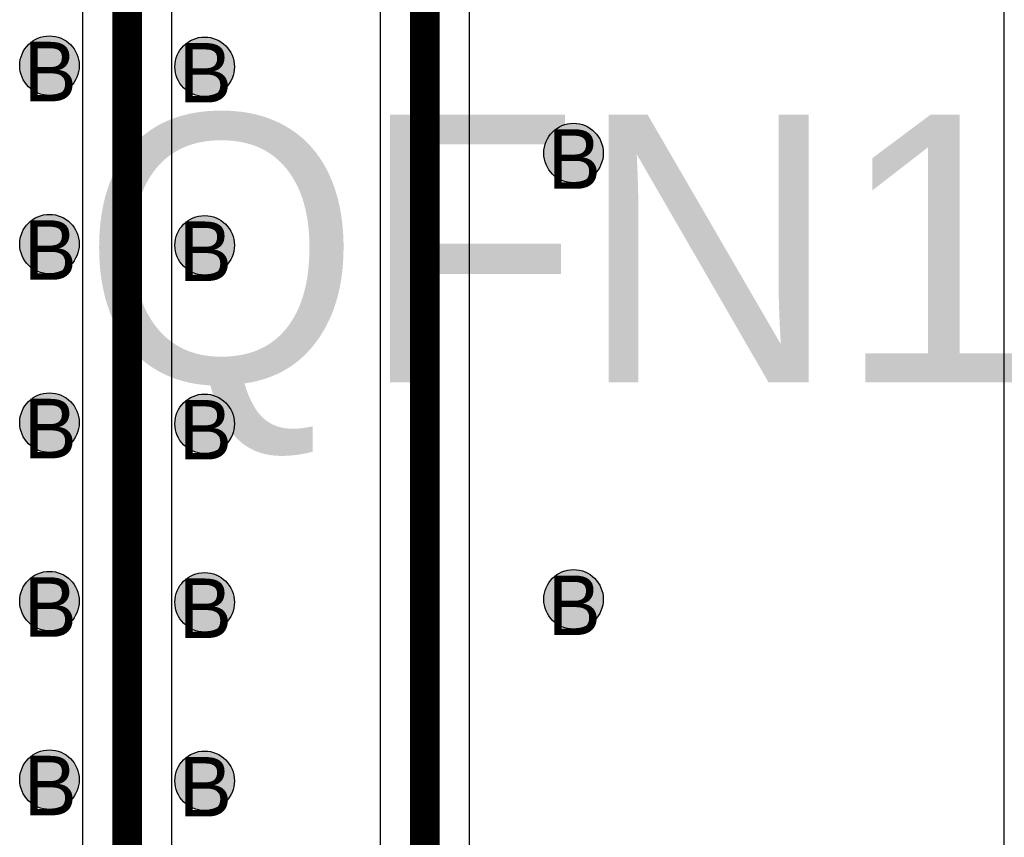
# Model space of a CAD drawing. Header units: millimetres. Extents: x -1.5 to 11.1, y -3 to 5.
# Tile 170 of 256: x 0.864 to 1.195, y 2.17 to 2.445. Entities that reach past the tile are written whole.
import ezdxf

# ---------------------------------------------------------------- set-up
doc = ezdxf.new("R2010")
doc.units = ezdxf.units.MM
doc.header["$MEASUREMENT"] = 0
for name, color, linetype, true_color in [('BottomLayer', 5, 'Continuous', 0x0000ff), ('BottomOverlay', 7, 'Continuous', 0x999900), ('DrillDrawing', 1, 'Continuous', 0xff0000), ('Metal_2', 7, 'Continuous', 0x7f0000), ('Metal_3', 7, 'Continuous', 0x3f7f00), ('TopLayer', 1, 'Continuous', 0xff0000)]:
    doc.layers.add(name, color=color, linetype=linetype, true_color=true_color)
doc.styles.add('textstyle106', font='txt')
doc.styles.add('textstyle632', font='txt')
doc.styles.add('textstyle640', font='txt')
doc.styles.add('textstyle676', font='txt')
doc.styles.add('textstyle677', font='txt')
doc.styles.add('textstyle678', font='txt')
doc.styles.add('textstyle679', font='txt')
doc.styles.add('textstyle680', font='txt')
doc.styles.add('textstyle681', font='txt')
doc.styles.add('textstyle682', font='txt')
doc.styles.add('textstyle683', font='txt')
doc.styles.add('textstyle684', font='txt')
doc.styles.add('textstyle685', font='txt')

msp = doc.modelspace()

# ---------------------------------------------------------------- hatches: boundary and pattern name
at = {"layer": 'BottomLayer', "true_color": 0x0000ff}
h = msp.add_hatch(color=5, dxfattribs=at)
edge = h.paths.add_edge_path(flags=0)
edge.add_arc((0.87384, 2.42939), 0.01, 0, 360)
h = msp.add_hatch(color=5, dxfattribs=at)
edge = h.paths.add_edge_path(flags=0)
edge.add_arc((0.926, 2.429), 0.01, 0, 360)
h = msp.add_hatch(color=5, dxfattribs=at)
edge = h.paths.add_edge_path(flags=0)
edge.add_arc((1.05, 2.4), 0.01, 0, 360)
h = msp.add_hatch(color=5, dxfattribs=at)
edge = h.paths.add_edge_path(flags=0)
edge.add_arc((0.87384, 2.36939), 0.01, 0, 360)
h = msp.add_hatch(color=5, dxfattribs=at)
edge = h.paths.add_edge_path(flags=0)
edge.add_arc((0.926, 2.369), 0.01, 0, 360)
h = msp.add_hatch(color=5, dxfattribs=at)
edge = h.paths.add_edge_path(flags=0)
edge.add_arc((0.87384, 2.30939), 0.01, 0, 360)
h = msp.add_hatch(color=5, dxfattribs=at)
edge = h.paths.add_edge_path(flags=0)
edge.add_arc((0.926, 2.309), 0.01, 0, 360)
h = msp.add_hatch(color=5, dxfattribs=at)
edge = h.paths.add_edge_path(flags=0)
edge.add_arc((0.87384, 2.24939), 0.01, 0, 360)
h = msp.add_hatch(color=5, dxfattribs=at)
edge = h.paths.add_edge_path(flags=0)
edge.add_arc((0.926, 2.249), 0.01, 0, 360)
h = msp.add_hatch(color=5, dxfattribs=at)
edge = h.paths.add_edge_path(flags=0)
edge.add_arc((1.05, 2.25), 0.01, 0, 360)
h = msp.add_hatch(color=5, dxfattribs=at)
edge = h.paths.add_edge_path(flags=0)
edge.add_arc((0.87384, 2.18939), 0.01, 0, 360)
h = msp.add_hatch(color=5, dxfattribs=at)
edge = h.paths.add_edge_path(flags=0)
edge.add_arc((0.926, 2.189), 0.01, 0, 360)
at = {"layer": 'Metal_2', "true_color": 0x7f0000}
h = msp.add_hatch(color=16, dxfattribs=at)
edge = h.paths.add_edge_path(flags=0)
edge.add_arc((0.87384, 2.42939), 0.01, 0, 360)
h = msp.add_hatch(color=16, dxfattribs=at)
edge = h.paths.add_edge_path(flags=0)
edge.add_arc((0.926, 2.429), 0.01, 0, 360)
h = msp.add_hatch(color=16, dxfattribs=at)
edge = h.paths.add_edge_path(flags=0)
edge.add_arc((1.05, 2.4), 0.01, 0, 360)
h = msp.add_hatch(color=16, dxfattribs=at)
edge = h.paths.add_edge_path(flags=0)
edge.add_arc((0.87384, 2.36939), 0.01, 0, 360)
h = msp.add_hatch(color=16, dxfattribs=at)
edge = h.paths.add_edge_path(flags=0)
edge.add_arc((0.926, 2.369), 0.01, 0, 360)
h = msp.add_hatch(color=16, dxfattribs=at)
edge = h.paths.add_edge_path(flags=0)
edge.add_arc((0.87384, 2.30939), 0.01, 0, 360)
h = msp.add_hatch(color=16, dxfattribs=at)
edge = h.paths.add_edge_path(flags=0)
edge.add_arc((0.926, 2.309), 0.01, 0, 360)
h = msp.add_hatch(color=16, dxfattribs=at)
edge = h.paths.add_edge_path(flags=0)
edge.add_arc((0.87384, 2.24939), 0.01, 0, 360)
h = msp.add_hatch(color=16, dxfattribs=at)
edge = h.paths.add_edge_path(flags=0)
edge.add_arc((0.926, 2.249), 0.01, 0, 360)
h = msp.add_hatch(color=16, dxfattribs=at)
edge = h.paths.add_edge_path(flags=0)
edge.add_arc((1.05, 2.25), 0.01, 0, 360)
h = msp.add_hatch(color=16, dxfattribs=at)
edge = h.paths.add_edge_path(flags=0)
edge.add_arc((0.87384, 2.18939), 0.01, 0, 360)
h = msp.add_hatch(color=16, dxfattribs=at)
edge = h.paths.add_edge_path(flags=0)
edge.add_arc((0.926, 2.189), 0.01, 0, 360)
at = {"layer": 'Metal_3', "true_color": 0x3f7f00}
h = msp.add_hatch(color=76, dxfattribs=at)
edge = h.paths.add_edge_path(flags=0)
edge.add_arc((0.87384, 2.42939), 0.01, 0, 360)
h = msp.add_hatch(color=76, dxfattribs=at)
edge = h.paths.add_edge_path(flags=0)
edge.add_arc((0.926, 2.429), 0.01, 0, 360)
h = msp.add_hatch(color=76, dxfattribs=at)
edge = h.paths.add_edge_path(flags=0)
edge.add_arc((1.05, 2.4), 0.01, 0, 360)
h = msp.add_hatch(color=76, dxfattribs=at)
edge = h.paths.add_edge_path(flags=0)
edge.add_arc((0.87384, 2.36939), 0.01, 0, 360)
h = msp.add_hatch(color=76, dxfattribs=at)
edge = h.paths.add_edge_path(flags=0)
edge.add_arc((0.926, 2.369), 0.01, 0, 360)
h = msp.add_hatch(color=76, dxfattribs=at)
edge = h.paths.add_edge_path(flags=0)
edge.add_arc((0.87384, 2.30939), 0.01, 0, 360)
h = msp.add_hatch(color=76, dxfattribs=at)
edge = h.paths.add_edge_path(flags=0)
edge.add_arc((0.926, 2.309), 0.01, 0, 360)
h = msp.add_hatch(color=76, dxfattribs=at)
edge = h.paths.add_edge_path(flags=0)
edge.add_arc((0.87384, 2.24939), 0.01, 0, 360)
h = msp.add_hatch(color=76, dxfattribs=at)
edge = h.paths.add_edge_path(flags=0)
edge.add_arc((0.926, 2.249), 0.01, 0, 360)
h = msp.add_hatch(color=76, dxfattribs=at)
edge = h.paths.add_edge_path(flags=0)
edge.add_arc((1.05, 2.25), 0.01, 0, 360)
h = msp.add_hatch(color=76, dxfattribs=at)
edge = h.paths.add_edge_path(flags=0)
edge.add_arc((0.87384, 2.18939), 0.01, 0, 360)
h = msp.add_hatch(color=76, dxfattribs=at)
edge = h.paths.add_edge_path(flags=0)
edge.add_arc((0.926, 2.189), 0.01, 0, 360)
at = {"layer": 'TopLayer', "true_color": 0xff0000}
h = msp.add_hatch(color=1, dxfattribs=at)
edge = h.paths.add_edge_path(flags=0)
edge.add_arc((0.87384, 2.42939), 0.01, 0, 360)
h = msp.add_hatch(color=1, dxfattribs=at)
edge = h.paths.add_edge_path(flags=0)
edge.add_arc((0.926, 2.429), 0.01, 0, 360)
h = msp.add_hatch(color=1, dxfattribs=at)
edge = h.paths.add_edge_path(flags=0)
edge.add_arc((1.05, 2.4), 0.01, 0, 360)
h = msp.add_hatch(color=1, dxfattribs=at)
edge = h.paths.add_edge_path(flags=0)
edge.add_arc((0.87384, 2.36939), 0.01, 0, 360)
h = msp.add_hatch(color=1, dxfattribs=at)
edge = h.paths.add_edge_path(flags=0)
edge.add_arc((0.926, 2.369), 0.01, 0, 360)
h = msp.add_hatch(color=1, dxfattribs=at)
edge = h.paths.add_edge_path(flags=0)
edge.add_arc((0.87384, 2.30939), 0.01, 0, 360)
h = msp.add_hatch(color=1, dxfattribs=at)
edge = h.paths.add_edge_path(flags=0)
edge.add_arc((0.926, 2.309), 0.01, 0, 360)
h = msp.add_hatch(color=1, dxfattribs=at)
edge = h.paths.add_edge_path(flags=0)
edge.add_arc((0.87384, 2.24939), 0.01, 0, 360)
h = msp.add_hatch(color=1, dxfattribs=at)
edge = h.paths.add_edge_path(flags=0)
edge.add_arc((0.926, 2.249), 0.01, 0, 360)
h = msp.add_hatch(color=1, dxfattribs=at)
edge = h.paths.add_edge_path(flags=0)
edge.add_arc((1.05, 2.25), 0.01, 0, 360)
h = msp.add_hatch(color=1, dxfattribs=at)
edge = h.paths.add_edge_path(flags=0)
edge.add_arc((0.87384, 2.18939), 0.01, 0, 360)
h = msp.add_hatch(color=1, dxfattribs=at)
edge = h.paths.add_edge_path(flags=0)
edge.add_arc((0.926, 2.189), 0.01, 0, 360)

# ---------------------------------------------------------------- linework, layer by layer
at = {"layer": 'BottomLayer'}
msp.add_line((1.19459, 2.85337), (1.19459, 0.61541), dxfattribs=at)
at = {"layer": 'BottomLayer', "color": 5, "true_color": 0x0000ff}
for centre in [(0.87384, 2.42939), (0.926, 2.429), (1.05, 2.4), (0.87384, 2.36939), (0.926, 2.369), (0.87384, 2.30939), (0.926, 2.309), (0.87384, 2.24939), (0.926, 2.249), (1.05, 2.25), (0.87384, 2.18939), (0.926, 2.189)]:
    msp.add_circle(centre, 0.01, dxfattribs=at)
at = {"layer": 'Metal_2'}
msp.add_line((1.19459, 2.85337), (1.19459, 0.61541), dxfattribs=at)
at = {"layer": 'Metal_2', "color": 16, "true_color": 0x7f0000}
for centre in [(0.87384, 2.42939), (0.926, 2.429), (1.05, 2.4), (0.87384, 2.36939), (0.926, 2.369), (0.87384, 2.30939), (0.926, 2.309), (0.87384, 2.24939), (0.926, 2.249), (1.05, 2.25), (0.87384, 2.18939), (0.926, 2.189)]:
    msp.add_circle(centre, 0.01, dxfattribs=at)
at = {"layer": 'Metal_3'}
for p, q in [((0.985, 2.91879), (0.985, 2.13211)), ((1.015, 2.13211), (1.015, 2.86789)), ((1.19459, 2.85337), (1.19459, 0.61541))]:
    msp.add_line(p, q, dxfattribs=at)
msp.add_lwpolyline([(1, 1.825, 0.01, 0.01, 0), (1, 2.925, 0.01, 0.01, 0)], format="xyseb", dxfattribs=at)
at = {"layer": 'Metal_3', "color": 76, "true_color": 0x3f7f00}
for centre in [(0.87384, 2.42939), (0.926, 2.429), (1.05, 2.4), (0.87384, 2.36939), (0.926, 2.369), (0.87384, 2.30939), (0.926, 2.309), (0.87384, 2.24939), (0.926, 2.249), (1.05, 2.25), (0.87384, 2.18939), (0.926, 2.189)]:
    msp.add_circle(centre, 0.01, dxfattribs=at)
at = {"layer": 'TopLayer'}
for p, q in [((0.985, 2.91879), (0.985, 2.13429)), ((1.015, 2.13429), (1.015, 2.86571)), ((1.19459, 2.85187), (1.19459, 1.25547)), ((0.915, 2.13429), (0.915, 2.79998)), ((0.885, 2.79379), (0.885, 2.13429))]:
    msp.add_line(p, q, dxfattribs=at)
for points in [[(1, 1.825, 0.01, 0.01, 0), (1, 2.925, 0.01, 0.01, 0)], [(0.9, 1.85, 0.01, 0.01, 0), (0.9, 2.8, 0.01, 0.01, 0)]]:
    msp.add_lwpolyline(points, format="xyseb", dxfattribs=at)
at = {"layer": 'TopLayer', "color": 1, "true_color": 0xff0000}
for centre in [(0.87384, 2.42939), (0.926, 2.429), (1.05, 2.4), (0.87384, 2.36939), (0.926, 2.369), (0.87384, 2.30939), (0.926, 2.309), (0.87384, 2.24939), (0.926, 2.249), (1.05, 2.25), (0.87384, 2.18939), (0.926, 2.189)]:
    msp.add_circle(centre, 0.01, dxfattribs=at)

# ---------------------------------------------------------------- texts
at = {"layer": 'BottomOverlay', "style": 'textstyle106'}
msp.add_text('QFN16-30-34-A', height=0.09, dxfattribs=at).set_placement((0.88484, 2.32293))
at = {"layer": 'DrillDrawing'}
for style, p in [('textstyle677', (0.86517, 2.4174)), ('textstyle676', (0.91734, 2.417)), ('textstyle640', (1.04134, 2.388)), ('textstyle679', (0.86517, 2.3574)), ('textstyle678', (0.91734, 2.357)), ('textstyle681', (0.86517, 2.2974)), ('textstyle680', (0.91734, 2.297)), ('textstyle683', (0.86517, 2.2374)), ('textstyle632', (1.04134, 2.238)), ('textstyle682', (0.91734, 2.237)), ('textstyle685', (0.86517, 2.1774)), ('textstyle684', (0.91734, 2.177))]:
    msp.add_text('B', height=0.02, dxfattribs=dict(at, style=style)).set_placement(p)

doc.saveas('drawing.dxf')
